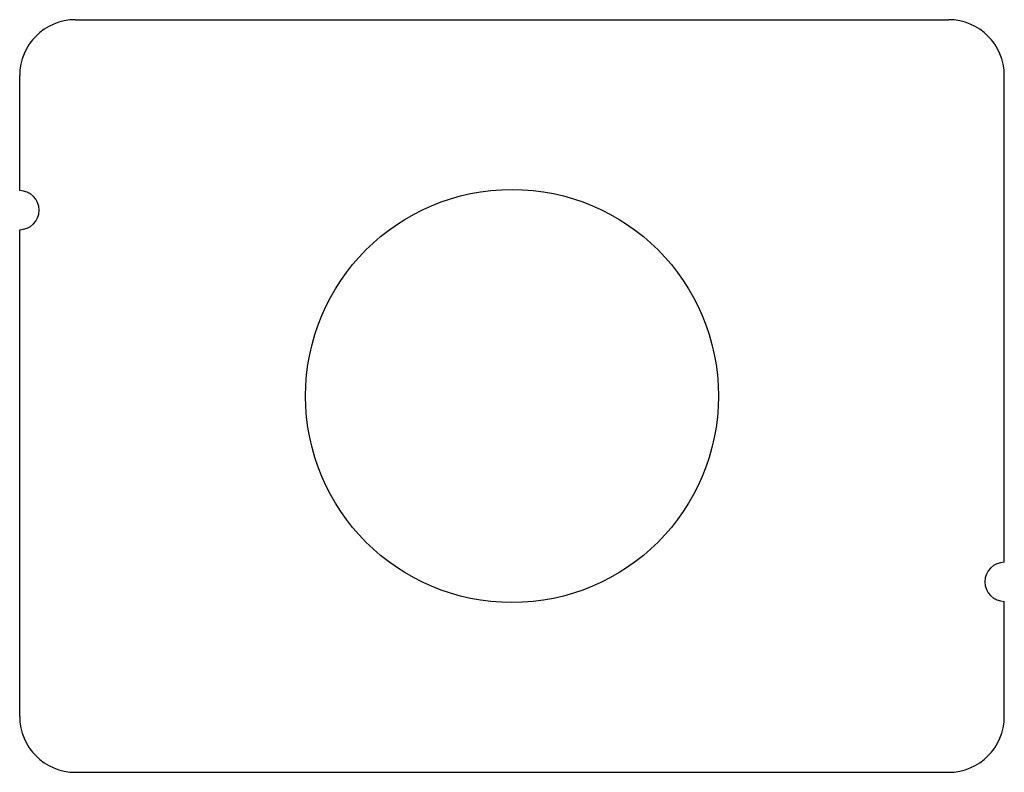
# Model space of a CAD drawing. Header units: millimetres. Extents: x -53 to 53, y -40 to 40.
import ezdxf

# ---------------------------------------------------------------- set-up
doc = ezdxf.new("R2010")
doc.units = ezdxf.units.MM

msp = doc.modelspace()

# ---------------------------------------------------------------- linework, layer by layer
at = {"layer": 'HOLES'}
msp.add_circle((0, 0), 22.23, dxfattribs=at)
at = {"layer": 'OUTLINE'}
for p, q in [((-47, 40.5), (47, 40.5)), ((-53, 22.1), (-53, 34.5)), ((53, -17.9), (53, 34.5)), ((-53, -34.5), (-53, 17.9)), ((53, -34.5), (53, -22.1)), ((-47, -40.5), (47, -40.5))]:
    msp.add_line(p, q, dxfattribs=at)
for centre, radius, start, end in [((-47, 34.5), 6, 90, 180), ((47, 34.5), 6, 0, 90), ((-53, 20), 2.1, 270, 90), ((53, -20), 2.1, 90, 270), ((-47, -34.5), 6, 180, 270), ((47, -34.5), 6, 270, 360)]:
    msp.add_arc(centre, radius, start, end, dxfattribs=at)

doc.saveas('drawing.dxf')
